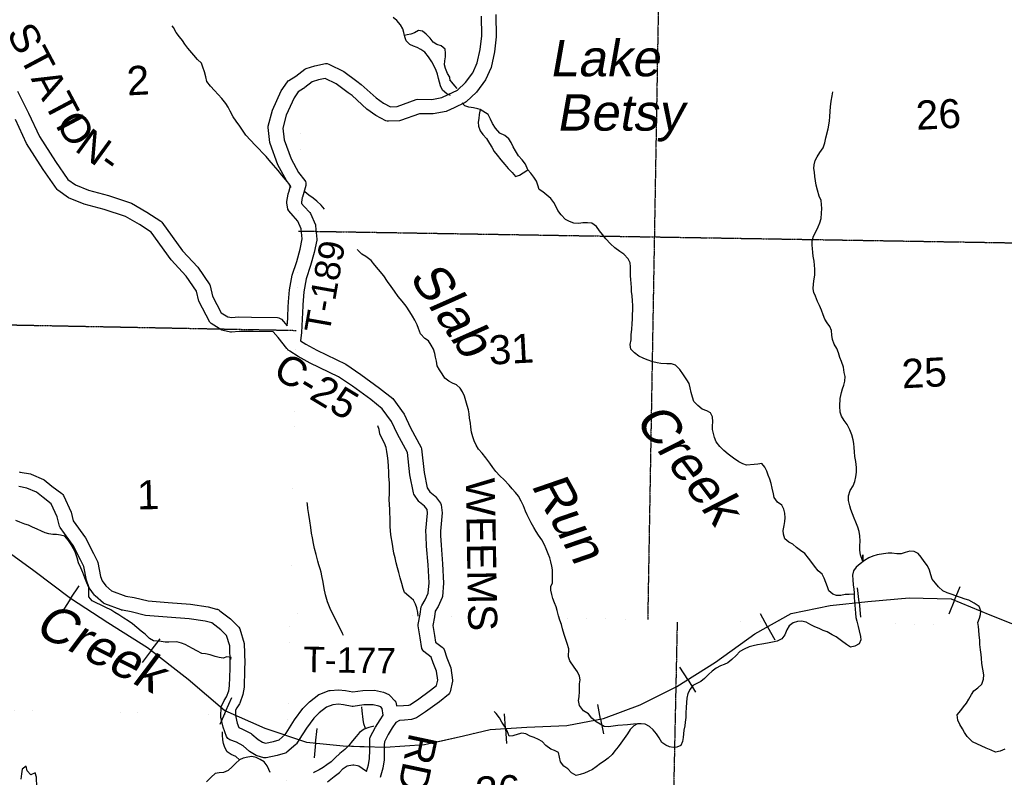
# Model space of a CAD drawing. Header units: feet. Extents: x -155 to 2562643, y -56 to 364810.
# Tile 31 of 121: x 2482112 to 2495666, y 230391 to 240818. Entities that reach past the tile are written whole.
import ezdxf
from ezdxf.enums import TextEntityAlignment as Align

# ---------------------------------------------------------------- set-up
doc = ezdxf.new("R2010")
doc.units = ezdxf.units.FT
doc.header["$MEASUREMENT"] = 0
for name, pattern in [('HIDDEN', [0.375, 0.25, -0.125]), ('HIDDEN2', [0.1875, 0.125, -0.0625]), ('water', [0])]:
    doc.linetypes.add(name, pattern=pattern)
for name, color, linetype in [('COUNTY-RD', 7, 'Continuous'), ('CR-TEXT', 7, 'Continuous'), ('RAILROAD', 6, 'Continuous'), ('SECTION', 8, 'HIDDEN2'), ('SECTION-TEXT', 8, 'Continuous'), ('TOWNSHIP', 9, 'HIDDEN'), ('TR-TEXT', 6, 'Continuous'), ('TWP-RD', 6, 'Continuous'), ('WATER-TEXT', 1, 'Continuous'), ('WATERWAY', 14, 'water')]:
    doc.layers.add(name, color=color, linetype=linetype)
doc.styles.add('ARIAL', font='arial.ttf')

msp = doc.modelspace()

# ---------------------------------------------------------------- linework, layer by layer
at = {"layer": 'COUNTY-RD'}
for points in [[(2482081.87, 239833.85), (2482232.67, 239532.99), (2482382.64, 239210.02), (2482602.75, 238865.99), (2482775.83, 238619.11), (2482881.14, 238543.8), (2483060.81, 238470.65), (2483331.88, 238397.99), (2483648.98, 238291.37), (2483863.17, 238169.5), (2484054.85, 238046.5), (2484068.54, 238033.53), (2484352.43, 237639.29), (2484562.31, 237414.42), (2484727.04, 237170.68), (2484734.47, 237153.46), (2484766.16, 237012.1), (2484885.3, 236786.07), (2484977.35, 236729.58), (2485030.23, 236718.71), (2485124.19, 236727.13), (2485300.82, 236725.22), (2485300.83, 236725.22), (2485659.56, 236721.35), (2485680.34, 236716.64), (2485699.64, 236707.67), (2485716.64, 236694.82), (2485794.83, 236604.09)], [(2487622.57, 232309.71), (2487598.21, 232476.97), (2487598.45, 232492.94), (2487623.45, 232635.14), (2487639.98, 232736.73), (2487646.75, 232754.98), (2487695.48, 232834.58), (2487733.16, 232923.42), (2487747.61, 233067.41), (2487733.98, 233316.47), (2487713.94, 233572.43), (2487706.91, 233710.23), (2487703.08, 233785.28), (2487726.86, 234025.62), (2487719.54, 234075.08), (2487685.63, 234122.17), (2487616.84, 234176.05), (2487606.1, 234187.61), (2487539.47, 234286.89), (2487531.81, 234305.52), (2487483.76, 234556.18), (2487449.47, 234861.58), (2487310.94, 235111.59), (2487231.8, 235287.73), (2487103.86, 235464.11), (2486946.27, 235589.04), (2486691.42, 235773.21), (2486500.68, 235904.12), (2486109.28, 236091.91), (2485947.18, 236182.17), (2485829.55, 236258.01), (2485827.76, 236258.66), (2485826.86, 236259.29), (2485825.85, 236259.68), (2485817.56, 236265.74), (2485809, 236271.26), (2485807.74, 236272.65), (2485806.18, 236273.74), (2485805.47, 236274.58), (2485804.61, 236275.21), (2485798.24, 236283.13), (2485791.32, 236290.76), (2485790.45, 236292.45), (2485789.23, 236293.9), (2485788.76, 236294.91), (2485668.47, 236444.35), (2485601.58, 236521.96), (2485325.02, 236524.95), (2485324.99, 236524.94), (2485132.04, 236527.03), (2485026.14, 236517.55), (2485011.54, 236518.37), (2484911.36, 236538.96), (2484895.15, 236545.37), (2484745.84, 236636.99), (2484727.43, 236656.65), (2484576.82, 236942.39), (2484545.5, 237082.12), (2484405.39, 237289.43), (2484197.55, 237512.11), (2483922.88, 237893.55), (2483759.63, 237998.3), (2483566.89, 238107.97), (2483274.06, 238206.43), (2482996.96, 238280.71), (2482783.93, 238367.44), (2482638.69, 238471.3), (2482626.75, 238483.36), (2482436.56, 238754.64), (2482206.92, 239113.57), (2482052.53, 239446.05)], [(2485979.07, 236399.57), (2486050.13, 236353.76), (2486201.26, 236269.61), (2486601.12, 236077.76), (2486806.6, 235936.73), (2487067.02, 235748.54), (2487249.63, 235603.78), (2487405.79, 235388.48), (2487489.94, 235201.19), (2487638.88, 234932.4), (2487644.89, 234913.57), (2487681.64, 234586.21), (2487722.5, 234373.07), (2487758.91, 234318.82), (2487825.7, 234266.5), (2487835.5, 234256.3), (2487903.06, 234162.48), (2487912.07, 234140.27), (2487928.32, 234030.48), (2487903.58, 233780.5), (2487905.31, 233746.73), (2487905.86, 233735.9), (2487906.65, 233720.43), (2487913.54, 233585.34), (2487933.56, 233329.74), (2487948.15, 233062.86), (2487929.9, 232880.86), (2487926.16, 232866.24), (2487873.8, 232742.81), (2487832.67, 232675.62), (2487820.65, 232601.76), (2487799.59, 232481.99), (2487819.95, 232342.18), (2487836.62, 232251.34), (2487929.5, 232182.48), (2487942.78, 232167.81), (2487952.93, 232150.81), (2487993.24, 232037.25), (2488044.83, 231898.97), (2488068.2, 231729.97), (2488067.62, 231712.79), (2488037.46, 231567.97), (2488027.61, 231546.88), (2488013.19, 231528.63), (2487889.24, 231430.29), (2487699.96, 231293.57), (2487574.37, 231211.21), (2487520.64, 231189.41), (2487505.56, 231185.87), (2487407.02, 231178.35), (2487340.89, 231174.79), (2487291.4, 231145.14), (2487238.93, 231072.94), (2487184, 230981.46), (2487131.9, 230880.41), (2487130.72, 230836.64), (2487131.04, 230763.01), (2487128.75, 230632.43), (2487109.81, 230516.3), (2487072.36, 230390.59)], [(2487300.23, 231372.89), (2487394.04, 231377.95), (2487467.08, 231383.52), (2487481.06, 231389.19), (2487586.51, 231458.34), (2487768.47, 231589.77), (2487851.41, 231655.58), (2487866.54, 231728.21), (2487849.73, 231849.73), (2487805.3, 231968.84), (2487777.96, 232045.86), (2487675.72, 232121.66), (2487659.83, 232141.21), (2487649.29, 232164.08), (2487622.57, 232309.71)], [(2486347.28, 230330.02), (2486442.5, 230401.64), (2486514.75, 230458.22), (2486555.79, 230504.05), (2486565.98, 230512.75), (2486619.97, 230547.59), (2486640.52, 230555.21), (2486696.69, 230562.93), (2486711.87, 230562.71), (2486760.03, 230554.62), (2486779.9, 230546.7), (2486874.14, 230483.28), (2486887.68, 230471.15), (2486914.47, 230561.12), (2486929.03, 230650.37), (2486931.04, 230764.33), (2486930.7, 230838.9), (2486932.9, 230919.91), (2486938.51, 230941.74), (2487009.2, 231078.86), (2487071.98, 231183.41), (2487117.4, 231245.92)]]:
    msp.add_lwpolyline(points, dxfattribs=at)
at = {"layer": 'RAILROAD'}
for p, q in [((2482817.36, 232855.15), (2482928.33, 233025.01)), ((2494980.17, 232827.61), (2495057.31, 233015.27)), ((2493666.77, 232799.29), (2493644.89, 233001.01)), ((2482817.36, 232855.15), (2482705.25, 232683.52)), ((2493666.77, 232799.29), (2493688.87, 232595.49)), ((2494980.17, 232827.61), (2494902.23, 232638)), ((2492408.02, 232462.51), (2492308.95, 232639.57)), ((2492408.02, 232462.51), (2492508.12, 232283.61)), ((2483923.01, 232134.56), (2484047.55, 232294.74)), ((2483923.01, 232134.56), (2483797.19, 231972.72)), ((2491307.47, 231735.99), (2491200.39, 231908.33)), ((2491307.47, 231735.99), (2491415.66, 231561.87)), ((2484948.1, 231304.32), (2485029.79, 231490.05)), ((2490109.45, 231192.87), (2490071.37, 231392.17)), ((2484948.1, 231304.32), (2484865.57, 231116.66)), ((2488798.99, 231061.2), (2488786.19, 231263.69)), ((2490109.45, 231192.87), (2490147.93, 230991.52)), ((2486185.81, 230861.62), (2486204.96, 231063.62)), ((2488798.99, 231061.2), (2488811.92, 230856.6)), ((2486185.81, 230861.62), (2486166.47, 230657.54))]:
    msp.add_line(p, q, dxfattribs=at)
for points in [[(2471723.07, 238011.83), (2471726.13, 238010.67), (2472227.3, 237728.24), (2472784.38, 237383.71), (2473293.55, 237063.21), (2473796.72, 236760.75), (2474327.84, 236584.48), (2474835, 236376.16), (2475378.11, 236177.85), (2477075.31, 235530.86), (2480206.15, 234367.06), (2480751.25, 234146.73), (2481266.4, 233920.38), (2481777.56, 233619.92), (2482304.69, 233237.33), (2482811.86, 232858.74), (2483327.01, 232522.23), (2483870.11, 232175.69), (2484429.19, 231741.03), (2484934.36, 231310.36), (2485485.45, 231067.99), (2486058.5, 230873.69), (2486565.67, 230825.62), (2486907.97, 230812.55)], [(2481777.56, 233619.92), (2482304.69, 233237.33), (2482811.86, 232858.74), (2483327.01, 232522.23), (2483870.11, 232175.69), (2484429.19, 231741.03), (2484934.36, 231310.36), (2485485.45, 231067.99), (2486058.5, 230873.69), (2486565.67, 230825.62), (2487142.72, 230803.58), (2487684.09, 230843.64), (2488220.2, 230962.07), (2488220.2, 230962.07), (2488587.83, 231047.85), (2489094.93, 231079.9), (2489643.96, 231103.93), (2490147.07, 231200.06), (2490654.17, 231386.32), (2491157.28, 231642.67), (2491692.34, 231975.13), (2492231.38, 232363.67), (2492732.5, 232644.06), (2493269.55, 232756.21), (2493786.63, 232812.29), (2494355.62, 232860.36), (2494934.6, 232846.34), (2495465.66, 232628.04), (2496044.64, 232399.72)], [(2487875.87, 230886.01), (2488220.2, 230962.07), (2488587.83, 231047.85), (2489094.93, 231079.9), (2489643.96, 231103.93), (2490147.07, 231200.06), (2490654.17, 231386.32), (2491157.28, 231642.67), (2491692.34, 231975.13), (2492231.38, 232363.67), (2492732.5, 232644.06), (2493269.55, 232756.21), (2493786.63, 232812.29), (2494355.62, 232860.36), (2494934.6, 232846.34), (2495465.66, 232628.04), (2496044.64, 232399.72)]]:
    msp.add_lwpolyline(points, dxfattribs=at)
at = {"layer": 'RAILROAD', "const_width": 0.08}
for points in [[(2488220.2, 230962.07), (2487684.09, 230843.64), (2487142.72, 230803.58), (2486565.67, 230825.62), (2486058.5, 230873.69), (2485485.45, 231067.99), (2484934.36, 231310.36), (2484429.19, 231741.03), (2483870.11, 232175.69), (2483327.01, 232522.23), (2482811.86, 232858.74), (2482304.69, 233237.33), (2481777.56, 233619.92)], [(2496044.64, 232399.72), (2495465.66, 232628.04), (2494934.6, 232846.34), (2494355.62, 232860.36), (2493786.63, 232812.29), (2493269.55, 232756.21), (2492732.5, 232644.06), (2492231.38, 232363.67), (2491692.34, 231975.13), (2491157.28, 231642.67), (2490654.17, 231386.32), (2490147.07, 231200.06), (2489643.96, 231103.93), (2489094.93, 231079.9), (2488587.83, 231047.85), (2488190.66, 230971.75)]]:
    msp.add_lwpolyline(points, dxfattribs=at)
at = {"layer": 'SECTION'}
for points in [[(2491316.51, 264837.59), (2490757.02, 232562.19)], [(2485948.38, 237909.44), (2527310.67, 237229.17)], [(2453179.88, 237173.37), (2485918.78, 236542.14)], [(2491162.92, 232527.47), (2490933.77, 221724.84)]]:
    msp.add_lwpolyline(points, dxfattribs=at)
at = {"layer": 'TOWNSHIP', "const_width": 0.03, "flags": 128}
for points in [[(2484585.23, 184226.4), (2485001.36, 199164.46), (2485001.36, 199164.46), (2485331.98, 211141.68), (2485331.98, 211141.68), (2485503.76, 217364.95), (2485804.01, 231239.25), (2485834.49, 232647.22), (2486520.23, 264334.44), (2486529.41, 264928.12), (2487020.65, 296696.11), (2487020.65, 296696.11), (2486855.47, 317827), (2486855.47, 317827), (2486833, 323212.62), (2486833, 323212.62), (2486767.71, 338856.55)], [(2485834.49, 232647.22), (2517424.08, 232101.54), (2517424.08, 232101.54), (2525271.35, 231965.99)], [(2452998.29, 231860.32), (2485804.01, 231239.25)]]:
    msp.add_lwpolyline(points, dxfattribs=at)
at = {"layer": 'TWP-RD'}
for points in [[(2488668.3, 240891.64), (2488671.78, 240583.22), (2488646.76, 240374.77), (2488599.91, 240159.93), (2488522.41, 239988.72), (2488401.73, 239820.68), (2488256.66, 239686.01), (2488243.62, 239677.25), (2488093.25, 239607.41), (2487993.41, 239559.72), (2487981.09, 239555.69), (2487803.53, 239522.16), (2487613.94, 239522.77), (2487355.5, 239429.54), (2487340.77, 239426.61), (2487188.69, 239419.53), (2487171.04, 239421.86), (2487154.09, 239427.26), (2487015.52, 239500.42), (2486892.2, 239587.77), (2486686.45, 239773.37), (2486634.33, 239812.3), (2486467.24, 239933.4), (2486317.86, 240009.11), (2486225.04, 239990.55), (2486138.36, 239964.55), (2486036.78, 239883.92), (2486032.23, 239879.63), (2486028.58, 239877.41), (2486024.65, 239874.29)], [(2486036.51, 240139.06), (2486053.38, 240147.87), (2486176.61, 240184.83), (2486323.53, 240214.2), (2486345.83, 240213.64), (2486367.45, 240208.19), (2486571.78, 240104.64), (2486752.85, 239973.4), (2486813.55, 239928.07), (2487017.42, 239744.17), (2487120.46, 239671.18), (2487215.5, 239621), (2487308.89, 239625.34), (2487570.92, 239719.87), (2487588.18, 239722.86), (2487785.13, 239722.22), (2487924.81, 239748.6), (2488008.03, 239788.35), (2488137.93, 239848.68), (2488250.97, 239953.62), (2488348.39, 240089.27), (2488409.01, 240223.18), (2488449.32, 240408.07), (2488471.64, 240594.05), (2488468.56, 240866.75)], [(2485794.83, 236604.09), (2485794.83, 236604.09), (2485802.17, 236707.76), (2485809.13, 236890.7), (2485810.53, 236907.63), (2485810.52, 236907.67), (2485812.28, 236928.85), (2485812.69, 236933.88), (2485812.7, 236933.91), (2485826.32, 237098.23), (2485863.11, 237302.61), (2485925.45, 237492.55), (2485972.81, 237659.71), (2486000.56, 237800.49), (2485988.43, 237938.17), (2485941.18, 238047.32), (2485878.26, 238116.77), (2485816.15, 238188.53), (2485804.78, 238211.62), (2485787.18, 238297.67), (2485787.06, 238317.27), (2485806.33, 238417.96), (2485807.9, 238423.34), (2485807.92, 238423.6), (2485810.82, 238433.34), (2485814.46, 238445.81), (2485814.6, 238446.04), (2485840.49, 238533.01), (2485783.41, 238607.13), (2485664.78, 238820.89), (2485557.46, 239114.52), (2485554.71, 239126.24), (2485531.84, 239333.37), (2485533.26, 239351.98), (2485592.29, 239571.96), (2485712.81, 239839.58), (2485797.8, 239964.16), (2485807.39, 239974.65), (2485818.37, 239983.68), (2485913.98, 240041.8), (2486036.51, 240139.06)], [(2486024.65, 239874.29), (2486018.99, 239871.58), (2485946.82, 239827.71), (2485887.95, 239741.41), (2485781.27, 239504.54), (2485733.72, 239327.34), (2485751.52, 239166.17), (2485847.25, 238904.26), (2485951.01, 238717.29), (2486035.94, 238606.99), (2486044.48, 238590.06), (2486049.68, 238571.83), (2486051.37, 238552.94), (2486049.47, 238534.06), (2486002.75, 238377.12), (2486000.97, 238371.02), (2485989.06, 238308.75), (2485992.91, 238289.91), (2486028, 238249.37), (2486106, 238163.27), (2486114.89, 238149.47), (2486181.59, 237995.42), (2486185.54, 237979.84), (2486201.66, 237796.82), (2486200.9, 237782.7), (2486167.45, 237613.03), (2486116.75, 237434.08), (2486057.48, 237253.48), (2486024.84, 237072.19), (2486010.08, 236894), (2486008.81, 236878.66), (2486001.91, 236696.9), (2485988.81, 236512.03), (2485979.07, 236399.57)], [(2482105.28, 234593.14), (2482116.66, 234592.41), (2482260.1, 234566.6), (2482271.01, 234563.32), (2482439.27, 234491.03), (2482450.67, 234484.22), (2482556.24, 234400.36), (2482693.4, 234296.16), (2482704.68, 234284.23), (2482713.86, 234270.62), (2482818.61, 234042.04), (2482848.31, 233922.23), (2483019.33, 233686.37), (2483128.88, 233471.59), (2483181.78, 233359.5), (2483185.56, 233348.13), (2483224.63, 233157), (2483245.06, 233097.41), (2483295.47, 233027.3), (2483376.03, 232955.34), (2483570.8, 232886.3), (2483688.3, 232865.19), (2483878.11, 232817.62), (2484155.54, 232795.15), (2484464.72, 232772.08), (2484705.79, 232736.68), (2484821.4, 232706.81), (2484828.35, 232705.9), (2484834.06, 232703.54), (2484840.06, 232701.99), (2484846.18, 232698.53), (2484852.7, 232695.83), (2484857.63, 232692.05), (2484862.99, 232689.02), (2484867.99, 232684.11), (2485014.19, 232572.03), (2485129.22, 232456.06), (2485141.83, 232434.81), (2485202.07, 232232.87), (2485208.75, 231960.87), (2485207.16, 231895.25), (2485207.2, 231895.03), (2485206.86, 231882.99), (2485206.59, 231871.74), (2485206.54, 231871.57), (2485199.88, 231633.7), (2485184.97, 231531.09), (2485140.96, 231412.74), (2485135.48, 231402.1), (2485099.29, 231348.65), (2485082.86, 231314.26), (2485081.32, 231242.96), (2485103.52, 231135.93), (2485126.51, 231074.65), (2485178.15, 231055.65), (2485296.06, 230993.53), (2485305.84, 230986.79), (2485392.74, 230910.23), (2485454.52, 230872.95), (2485496.4, 230860.81), (2485605.44, 230883.33), (2485681.86, 230905.77), (2485764.79, 230978), (2485777.76, 230998.24), (2485894.86, 231180.95), (2486009.11, 231338.46), (2486101.73, 231427.67), (2486231.99, 231529.67), (2486245.25, 231537.13), (2486370.16, 231584.27), (2486384.09, 231587.36), (2486501.95, 231596.33), (2486596.44, 231586.41), (2486698.53, 231568.45), (2486837.08, 231587.75), (2486995.63, 231588.21), (2487119.28, 231563.66), (2487193.29, 231529.46), (2487209.1, 231517.99), (2487277.46, 231444.38), (2487287.87, 231427.39), (2487294.72, 231408.69), (2487300.23, 231372.89)], [(2485006.36, 230905.75), (2484991.45, 230914.37), (2484978.24, 230925.42), (2484967.1, 230938.57), (2484958.38, 230953.42), (2484910.83, 231080.16), (2484882.03, 231219.01), (2484881, 231230.28), (2484883.6, 231350.74), (2484888.53, 231371.44), (2484925.29, 231448.38), (2484959.78, 231499.32), (2484990.11, 231580.88), (2485000.28, 231650.93), (2485006.99, 231890.61), (2485008.69, 231960.84), (2485002.79, 232201.27), (2484960.87, 232341.78), (2484881.74, 232421.56), (2484757.59, 232516.73), (2484666.13, 232540.36), (2484442.73, 232573.16), (2484140.03, 232595.75), (2483845.51, 232619.6), (2483646.25, 232669.55), (2483528.98, 232690.61), (2483520.95, 232691.78), (2483519.4, 232692.33), (2483514.45, 232693.22), (2483506.99, 232696.73), (2483281.49, 232776.66), (2483264.73, 232786.59), (2483149.99, 232889.08), (2483142.68, 232897.2), (2483069.77, 232998.61), (2483063.04, 233011.64), (2483031.27, 233104.32), (2482993.22, 233290.42), (2482949.32, 233383.45), (2482848.25, 233581.6), (2482669.31, 233828.39), (2482661.19, 233845.86), (2482628.99, 233975.74), (2482545.91, 234157.04), (2482433.53, 234242.42), (2482341.94, 234315.17), (2482207.81, 234372.8), (2482098.13, 234392.53)], [(2487117.4, 231245.92), (2487117.4, 231245.92), (2487103.23, 231338.09), (2487082.63, 231360.28), (2487056.99, 231372.12), (2486976.26, 231388.15), (2486851.24, 231387.79), (2486702.77, 231367.11), (2486687.1, 231367.39), (2486568.64, 231388.23), (2486499.08, 231395.53), (2486420.68, 231389.57), (2486337.27, 231358.09), (2486233.09, 231276.51), (2486160.61, 231206.7), (2486060.14, 231068.19), (2485958.93, 230910.27), (2485921.61, 230852.04), (2485912.3, 230841.25), (2485791.29, 230735.86), (2485779.18, 230728.05), (2485766.11, 230722.07), (2485653.93, 230689.13), (2485504.64, 230658.29), (2485488.41, 230657.61), (2485472.29, 230659.56), (2485379.95, 230686.34), (2485368, 230691.57), (2485274.02, 230748.27), (2485187.03, 230824.91), (2485096.65, 230872.53), (2485006.36, 230905.75)]]:
    msp.add_lwpolyline(points, dxfattribs=at)
at = {"layer": 'WATERWAY'}
for points in [[(2485850.59, 238511.06), (2485814.66, 238561.69), (2485770.03, 238617.51), (2485719.35, 238677.29), (2485668.61, 238743.09), (2485607.79, 238814.83), (2485546.99, 238884.56), (2485502.4, 238936.36), (2485453.8, 238988.13), (2485403.19, 239039.89), (2485354.57, 239093.66), (2485287.77, 239161.33), (2485227, 239227.05), (2485178.24, 239296.88), (2485141.61, 239354.78), (2485092.88, 239420.6), (2485050.2, 239482.45), (2485009.41, 239558.38), (2484982.85, 239612.34), (2484950.27, 239666.26), (2484895.5, 239734.03), (2484842.85, 239789.78), (2484794.23, 239843.56), (2484737.55, 239901.27), (2484688.82, 239967.09), (2484676.21, 240031.21), (2484657.53, 240101.31), (2484634.89, 240165.34), (2484614.34, 240219.36), (2484557.74, 240269.05), (2484509.04, 240330.86), (2484425.96, 240424.48), (2484385.34, 240480.33), (2484350.78, 240532.23), (2484310.2, 240584.06), (2484265.55, 240641.89), (2484228.84, 240709.82), (2484208.56, 240733.73)], [(2488043.28, 239775.22), (2487989.87, 239796.72), (2487931.25, 239846.4), (2487902.62, 239908.37), (2487890.11, 239960.45), (2487877.63, 240010.52), (2487865.09, 240066.61), (2487846.57, 240118.64), (2487817.97, 240176.6), (2487787.31, 240240.57), (2487740.58, 240306.41), (2487687.86, 240370.18), (2487633.35, 240409.86), (2487582.97, 240435.52), (2487532.65, 240455.16), (2487482.29, 240478.82), (2487431.7, 240528.56), (2487413.18, 240580.59), (2487400.61, 240640.7), (2487384.11, 240690.73), (2487353.5, 240748.68), (2487302.82, 240808.46), (2487252.32, 240848.17)], [(2488039.22, 239977.47), (2488031.92, 240027.9), (2488001.36, 240079.83), (2487972.67, 240147.82), (2487958.18, 240197.88), (2487963.69, 240254.13), (2487975.24, 240308.42), (2487974.79, 240358.6), (2487968.3, 240410.73), (2487911.73, 240456.41), (2487855.38, 240478), (2487804.95, 240509.69), (2487760.34, 240563.5), (2487707.68, 240619.25), (2487657.18, 240658.96), (2487602.94, 240668.53), (2487547.05, 240637.94), (2487495.05, 240621.44), (2487445, 240610.97), (2487408.91, 240601.03)], [(2488131.99, 239872.11), (2488104.05, 239908.28), (2488062.85, 239959.65), (2488038.14, 239984.92)], [(2493722.57, 233359.91), (2493719.07, 233454.23), (2493720.99, 233361.9), (2493685.02, 233451.53), (2493679.63, 233517.69), (2493678.37, 233577.91), (2493681.08, 233640.22), (2493679.53, 233714.49), (2493670.3, 233772.53), (2493648.95, 233834.35), (2493621.41, 233904.07), (2493600.27, 233955.85), (2493574.87, 234019.6), (2493555.65, 234075.43), (2493538.52, 234127.29), (2493522.98, 234199.27), (2493521.59, 234265.51), (2493546.19, 234336.3), (2493586.96, 234401.39), (2493607.8, 234460.05), (2493622.5, 234524.61), (2493631.18, 234589.05), (2493629.76, 234657.3), (2493620.1, 234735.42), (2493610.58, 234807.52), (2493603.22, 234871.63), (2493600, 234929.8), (2493592.85, 234983.87), (2493585.75, 235035.94), (2493566.23, 235105.83), (2493538.7, 235175.55), (2493501.1, 235247.08), (2493463.84, 235302.54), (2493426.49, 235362.03), (2493407.27, 235417.86), (2493401.58, 235498.07), (2493407.42, 235602.62), (2493423.71, 235687.29), (2493440.66, 235739.85), (2493455.66, 235790.36), (2493470.57, 235844.88), (2493477.29, 235907.27), (2493460.07, 235963.15), (2493450.54, 236035.25), (2493422.8, 236115.01), (2493401.66, 236166.79), (2493384.2, 236234.71), (2493360.92, 236292.47), (2493325.58, 236351.99), (2493300.14, 236417.74), (2493292.86, 236477.84), (2493285.51, 236541.95), (2493266.37, 236593.77), (2493229.19, 236645.22), (2493195.98, 236698.77), (2493174.75, 236754.56), (2493151.31, 236820.35), (2493123.91, 236884.05), (2493094.7, 236937.68), (2493065.08, 237011.37), (2493045.95, 237063.19), (2493036.88, 237113.21), (2493041.43, 237183.59), (2493048.06, 237249.99), (2493056.96, 237304.4), (2493059.25, 237386.78), (2493054.15, 237438.89), (2493047, 237492.96), (2493035.51, 237563.01), (2493030.45, 237613.11), (2493025.31, 237667.23), (2493020.25, 237717.33), (2493023.09, 237773.61), (2493039.75, 237840.22), (2493074.42, 237909.21), (2493103.28, 237968.03), (2493128.22, 238022.76), (2493147.01, 238083.39), (2493151.56, 238153.77), (2493152.22, 238218.04), (2493149, 238276.21), (2493143.86, 238330.33), (2493118.54, 238390.05), (2493092.8, 238469.85), (2493077.3, 238539.82), (2493065.98, 238601.84), (2493056.7, 238661.9), (2493051.47, 238720.03), (2493046.42, 238770.13), (2493047.33, 238822.36), (2493064.2, 238878.93), (2493091.19, 238931.7), (2493126.06, 238990.64), (2493170.84, 239055.82), (2493193.48, 239124.56), (2493208.13, 239191.13), (2493241.63, 239316.31), (2493252.61, 239366.74), (2493261.38, 239427.17), (2493266.22, 239483.49), (2493270.69, 239557.89), (2493270.69, 239557.89), (2493273.44, 239618.19), (2493281.83, 239696.67), (2493294.31, 239771.23), (2493305.26, 239823.67)], [(2488449.68, 239580.67), (2488419.58, 239591.4), (2488359.13, 239604.23), (2488296.72, 239615), (2488240.2, 239631.92), (2488204.32, 239671.88)], [(2488449.68, 239580.67), (2488439.22, 239515.5), (2488430.37, 239459.09), (2488423.39, 239408.74), (2488428.58, 239352.62), (2488451.97, 239288.83), (2488489.16, 239237.38), (2488536.45, 239182.12), (2488577.97, 239114.69), (2488609.14, 239063.11), (2488644.48, 239003.59), (2488683.67, 238952.18), (2488735.14, 238888.97), (2488790.66, 238823.83), (2488837.91, 238770.58), (2488891.21, 238715.44), (2488938.46, 238662.18), (2488990.3, 238677.3), (2489041.76, 238710.48), (2489095.23, 238743.7), (2489108.64, 238751.74)], [(2489108.64, 238751.74), (2489073.38, 238829.6), (2489029.97, 238890.97), (2488976.67, 238946.11), (2488935.18, 239011.53), (2488905.94, 239067.16), (2488878.61, 239126.85), (2488845.44, 239178.39), (2488790.34, 239223.45), (2488723.46, 239256.22), (2488663.89, 239323.28), (2488620.4, 239388.66), (2488591.03, 239450.32), (2488559.65, 239511.93), (2488449.68, 239580.67)], [(2493598.63, 232910.03), (2493529.87, 232908.17), (2493477.78, 232905.1), (2493417.84, 232893.84), (2493355.64, 232894.57), (2493305.17, 232909.61), (2493250.03, 232956.68), (2493230.81, 233012.52), (2493207.46, 233074.29), (2493186.19, 233132.09), (2493156.99, 233185.72), (2493101.8, 233234.79), (2493052.38, 233296.04), (2493015.2, 233347.49), (2492969.79, 233408.82), (2492918.32, 233472.03), (2492861.3, 233513.03), (2492806.32, 233552.08), (2492755.19, 233599.23), (2492700.42, 233628.23), (2492645.32, 233673.29), (2492627.94, 233737.2), (2492622.88, 233787.3), (2492633.48, 233855.79), (2492644.34, 233912.24), (2492651.31, 233962.59), (2492643.92, 234028.71), (2492630.8, 234080.65), (2492605.56, 234136.37), (2492544.49, 234179.3), (2492497.07, 234240.58), (2492487.92, 234294.62), (2492472.25, 234372.61), (2492454.87, 234436.52), (2492437.61, 234494.4), (2492416.43, 234548.19), (2492397.21, 234604.03), (2492367.96, 234659.66), (2492326.77, 234711.03), (2492272.84, 234699.89), (2492222.8, 234694.85), (2492118.66, 234686.7), (2492066.11, 234705.71), (2492011.38, 234732.71), (2491936.1, 234783.38), (2491866.76, 234838.19), (2491805.56, 234887.15), (2491748.16, 234946.22), (2491700.74, 235007.51), (2491675.42, 235067.23), (2491664.26, 235121.23), (2491649.06, 235177.14), (2491647.97, 235229.33), (2491652.81, 235285.66), (2491647.37, 235353.83), (2491622.18, 235407.53), (2491569.42, 235436.58), (2491504.79, 235457.35), (2491445.6, 235506.34), (2491394.3, 235561.52), (2491372.91, 235625.35), (2491357.61, 235685.28), (2491342.19, 235751.24), (2491326.94, 235809.16), (2491293.73, 235862.7), (2491248.15, 235932.06), (2491200.53, 236003.38), (2491141.12, 236062.41), (2491084.56, 236081.34), (2491020.35, 236082.03), (2490939.98, 236088.43), (2490889.69, 236095.43), (2490827.23, 236108.22), (2490750.41, 236136.77), (2490695.73, 236161.76), (2490634.99, 236188.63), (2490573.87, 236233.57), (2490522.7, 236282.73), (2490517.35, 236346.88), (2490528.04, 236411.36), (2490530.5, 236485.71), (2490537.09, 236554.13), (2490543.39, 236636.59), (2490548.15, 236696.93), (2490548.73, 236765.22), (2490553.66, 236817.53), (2490554.24, 236885.82), (2490548.89, 236949.97), (2490541.49, 237016.09), (2490534.17, 237078.19), (2490533, 237134.4), (2490526.73, 237242.71), (2490521.63, 237294.82), (2490518.24, 237361.02), (2490519.07, 237417.26), (2490513.89, 237473.38), (2490488.65, 237529.1), (2490427.16, 237592.1), (2490372.27, 237627.13), (2490302.96, 237679.93), (2490245.69, 237732.99), (2490245.69, 237732.99), (2490182.06, 237801.97), (2490132.64, 237863.22), (2490093.45, 237914.63), (2490052.18, 237970.01), (2489986.97, 238018.89), (2489926.69, 238023.68), (2489862.57, 238020.36), (2489810.52, 238015.28), (2489742.26, 238017.91), (2489679.56, 238042.73), (2489624.88, 238067.72), (2489567.31, 238134.83), (2489521.94, 238194.14), (2489492.65, 238251.78), (2489465.5, 238303.44), (2489422.21, 238358.78), (2489367.16, 238401.84), (2489314.02, 238448.95), (2489261.17, 238482.01), (2489243.92, 238539.9), (2489224.65, 238597.74), (2489191.4, 238653.29), (2489148.16, 238706.63), (2489108.64, 238751.74)], [(2486308.91, 238211.48), (2486260.61, 238264.44), (2486199.94, 238320.12), (2486149.43, 238359.83), (2486092.86, 238405.51), (2486036.33, 238447.18), (2486030.69, 238448.68)], [(2488123.21, 235793.44), (2488067.75, 235817.13), (2488017.36, 235844.8), (2487964.83, 235886.5), (2487926.2, 235944.38), (2487891.62, 235998.28), (2487861.03, 236054.22), (2487848.44, 236116.33), (2487837.9, 236172.44), (2487827.43, 236222.53), (2487806.81, 236284.58), (2487776.22, 236340.52), (2487739.6, 236398.41), (2487689.17, 236430.09), (2487630.41, 236495.82), (2487599.67, 236567.82), (2487581.15, 236619.85), (2487550.51, 236681.81), (2487517.92, 236737.73), (2487483.28, 236797.65), (2487430.43, 236875.47), (2487375.65, 236945.25), (2487322.92, 237009.03), (2487272.13, 237080.86), (2487225.41, 237146.69), (2487176.64, 237216.52), (2487123.81, 237292.34), (2487050.8, 237382.04), (2487002.16, 237437.82), (2486949.41, 237503.61), (2486878.69, 237561.21), (2486822.25, 237592.84), (2486767.59, 237648.57), (2486761.55, 237655.25)], [(2490624.75, 231127.37), (2490562.22, 231122.6), (2490480.14, 231114.9), (2490347.97, 231104.17), (2490279.92, 231096.75), (2490217.98, 231085.45), (2490159.66, 231092.29), (2490104.85, 231123.3), (2490048, 231156.28), (2489988.84, 231203.27), (2489941.38, 231266.56), (2489872.37, 231305.32), (2489818.65, 231380.53), (2489805.23, 231446.52), (2489814.21, 231496.91), (2489818.68, 231571.3), (2489817.5, 231627.51), (2489818.42, 231679.74), (2489825.35, 231732.09), (2489816.24, 231784.12), (2489792.93, 231843.89), (2489745.47, 231907.18), (2489683.51, 231992.26), (2489668.3, 232048.18), (2489669.97, 232160.67), (2489650.45, 232230.56), (2489631.23, 232286.39), (2489607.67, 232358.21), (2489586.03, 232434.07), (2489570.78, 232492), (2489547.42, 232553.78), (2489528.12, 232613.63), (2489512.57, 232685.6), (2489497.45, 232737.5), (2489476.22, 232793.3), (2489450.9, 232853.03), (2489435.7, 232908.95), (2489424.45, 232966.95), (2489423.41, 233017.13), (2489444.42, 233067.77), (2489447.13, 233130.07), (2489444.7, 233246.5), (2489435.63, 233296.52), (2489422.34, 233356.49), (2489409.18, 233410.44), (2489385.91, 233468.2), (2489360.46, 233533.95), (2489335.19, 233591.67), (2489297.67, 233659.18), (2489254.22, 233722.56), (2489221.01, 233776.1), (2489189.84, 233827.68), (2489152.41, 233891.17), (2489097.93, 234002.52), (2489076.79, 234054.3), (2489045.2, 234125.95), (2489013.74, 234191.57), (2488976.23, 234259.08), (2488935.04, 234310.45), (2488889.83, 234361.74), (2488850.65, 234413.16), (2488778.92, 234485.99), (2488719.6, 234541.01), (2488666.16, 234602.17), (2488626.98, 234653.58), (2488583.53, 234716.96), (2488527.84, 234790.12), (2488476.41, 234851.33), (2488429.12, 234906.59), (2488395.87, 234962.14), (2488366.58, 235019.78), (2488351.37, 235075.69), (2488331.94, 235141.57), (2488322.46, 235211.66), (2488317.36, 235263.77), (2488305.86, 235333.82), (2488298.63, 235391.91), (2488289.44, 235447.95), (2488272.14, 235507.84), (2488252.76, 235571.7), (2488233.33, 235637.57), (2488206.04, 235695.25), (2488176.84, 235748.88), (2488123.16, 235793.46)], [(2487595.08, 232609.01), (2487592.67, 232659.77), (2487580.06, 232723.89), (2487561.54, 232775.91), (2487532.98, 232829.86), (2487468.31, 232883.5), (2487409.68, 232935.19), (2487389.13, 232989.2), (2487370.47, 233057.29), (2487349.69, 233137.4), (2487330.99, 233209.5), (2487312.35, 233275.57), (2487295.71, 233341.67), (2487281.03, 233411.79), (2487264.39, 233477.89), (2487253.84, 233536.01), (2487243.24, 233600.14), (2487222.01, 233730.43), (2487217.49, 233786.59), (2487213.03, 233836.73), (2487212, 233951.13), (2487209.24, 234035.41), (2487206.78, 234085.57), (2487202.32, 234135.71), (2487197.53, 234221.98), (2487200.91, 234292.26), (2487204.33, 234358.53), (2487201.55, 234444.81), (2487194.74, 234533.07), (2487192.16, 234597.28), (2487189.52, 234667.51), (2487184.8, 234745.75), (2487176.17, 234813.92), (2487165.6, 234874.04), (2487155.07, 234930.15), (2487134.47, 234990.19), (2487095.73, 235060.11), (2487071.14, 235118.11), (2487058.58, 235176.21), (2487040.08, 235226.23)], [(2486567.42, 232342.71), (2486556.28, 232369.86), (2486519.46, 232449.83), (2486478.66, 232525.76), (2486384.7, 232713.63), (2486349.76, 232807.67), (2486322.84, 232901.77), (2486301.97, 232991.92), (2486287.18, 233076.09), (2486272.36, 233162.27), (2486259.88, 233212.35), (2486247.39, 233262.42), (2486230.88, 233314.46), (2486216.39, 233364.52), (2486191.49, 233456.64), (2486170.69, 233538.75), (2486156.02, 233608.88), (2486141.28, 233687.03), (2486130.66, 233753.18), (2486117.96, 233827.33), (2486105.09, 233919.55), (2486092.25, 234009.77), (2486079.47, 234091.95), (2486072.93, 234150.1), (2486070.73, 234172.16)], [(2485020.13, 232013.16), (2485022.82, 232039.57), (2484964.54, 232051.11), (2484912.56, 232032.6), (2484856.33, 232040.14), (2484804.04, 232055.75), (2484735.65, 232077.25), (2484671.34, 232090.74), (2484621.15, 232096.33), (2484548.6, 232133.85), (2484492.16, 232165.48), (2484441.76, 232193.15), (2484391.41, 232216.8), (2484341.09, 232236.44), (2484274.72, 232255.94), (2484166.45, 232251), (2484116.29, 232252.58), (2484060.08, 232258.12), (2484005.87, 232263.67), (2483953.66, 232271.25), (2483899.21, 232302.9), (2483838.52, 232360.59), (2483786, 232402.29), (2483725.38, 232451.95), (2483662.75, 232501.59), (2483604.21, 232543.24), (2483545.69, 232582.88), (2483477.1, 232626.45), (2483420.63, 232660.09), (2483366.18, 232693.74), (2483299.68, 232727.29), (2483231.18, 232760.83), (2483162.7, 232792.35), (2483110.29, 232822.01), (2483061.68, 232873.78), (2483065.12, 232938.04), (2483062.52, 233004.26), (2483037.87, 233068.27), (2483009.18, 233136.27), (2482980.45, 233208.28), (2482951.78, 233274.28), (2482921.08, 233342.26), (2482904.42, 233410.36), (2482879.71, 233482.4), (2482851.12, 233538.36), (2482820.53, 233594.3), (2482781.9, 233652.18), (2482731.24, 233709.95), (2482672.93, 233725.51), (2482616.72, 233731.05), (2482566.54, 233734.63), (2482512.34, 233740.19), (2482462.05, 233755.81), (2482411.69, 233779.47), (2482353.28, 233807.06), (2482288.84, 233834.61), (2482232.45, 233860.22), (2482182.17, 233875.85), (2482113.74, 233901.35), (2482059.37, 233924.97)], [(2495672.55, 230779.09), (2495610.94, 230751.73), (2495547.03, 230738.37), (2495484.32, 230763.2), (2495417.49, 230793.97), (2495348.64, 230824.69), (2495296.01, 230847.71), (2495227.12, 230880.45), (2495155.39, 230953.28), (2495118.13, 231008.75), (2495090.97, 231060.41), (2495055.63, 231119.93), (2495024.38, 231175.52), (2495018.82, 231249.71), (2495069.73, 231308.99), (2495106.74, 231361.95), (2495143.79, 231412.91), (2495178.75, 231467.85), (2495215.55, 231530.85), (2495246.58, 231581.69), (2495303.89, 231623.02), (2495357.02, 231672.3), (2495379.62, 231743.05), (2495384.46, 231799.37), (2495368.71, 231881.39), (2495357.13, 231955.45), (2495351.57, 232029.64), (2495348.52, 232079.78), (2495337.15, 232143.81), (2495331.55, 232220.01), (2495328.28, 232280.18), (2495320.84, 232348.31), (2495313.45, 232414.43), (2495310.31, 232468.58), (2495303.21, 232520.65), (2495324.05, 232579.31), (2495339.04, 232629.82), (2495342, 232680.08), (2495318.69, 232739.85), (2495251.47, 232788.69), (2495178.41, 232829.36), (2495125.98, 232842.35), (2495063.32, 232865.17), (2495006.8, 232882.09), (2494950.16, 232905.03), (2494881.48, 232927.73), (2494818.69, 232956.57), (2494761.38, 233011.63), (2494720.18, 233063), (2494674.94, 233116.29), (2494653.59, 233178.11), (2494636.17, 233244.02), (2494606.88, 233301.66), (2494563.56, 233359.01), (2494520.15, 233420.38), (2494480.96, 233471.79), (2494426.24, 233498.79), (2494365.92, 233505.59), (2494300.13, 233486.18), (2494248.33, 233469.05), (2494186.17, 233467.78), (2494117.79, 233476.43), (2494065.66, 233475.37), (2494003.67, 233466.07), (2493917.66, 233454.27), (2493857.88, 233434.98), (2493802.2, 233411.75), (2493740.79, 233374.35), (2493683.57, 233329), (2493628.35, 233283.7), (2493591.34, 233230.73), (2493578.52, 233172.23), (2493581.87, 233108.04), (2493587.26, 233041.88), (2493592.53, 232981.74), (2493597.63, 232929.64), (2493601.01, 232863.44), (2493604.07, 232813.3), (2493607.2, 232759.14), (2493612.35, 232705.02), (2493615.52, 232648.86), (2493622.71, 232592.78), (2493635.83, 232540.84), (2493635.83, 232540.84), (2493653.42, 232466.89), (2493668.76, 232404.95), (2493686.35, 232331.01), (2493691.41, 232280.91), (2493670.48, 232226.26), (2493606.95, 232194.84), (2493547.01, 232183.58), (2493492.11, 232218.61), (2493426.82, 232271.49), (2493353.5, 232324.22), (2493296.73, 232353.18), (2493225.71, 232391.89), (2493173.12, 232412.91), (2493116.43, 232437.86), (2493059.79, 232460.8), (2493003.02, 232489.76), (2492940.06, 232526.63), (2492873.56, 232541.34), (2492819.5, 232536.22), (2492759.73, 232516.93), (2492702.46, 232473.59), (2492673.51, 232418.78), (2492646.78, 232353.97), (2492603.85, 232296.87), (2492540.31, 232265.45), (2492474.44, 232250.05), (2492406.51, 232236.61), (2492328.57, 232222.97), (2492268.58, 232213.71), (2492208.68, 232200.44), (2492152.83, 232185.24), (2492083.24, 232155.71), (2492027.72, 232124.45), (2491972.71, 232069.11), (2491915.74, 232011.72), (2491862.52, 231966.46), (2491810.85, 231943.31), (2491757.05, 231926.15), (2491699.57, 231892.84), (2491646.23, 231853.6), (2491593.1, 231804.32), (2491540.09, 231749.02), (2491486.79, 231707.77), (2491433.2, 231680.57), (2491377.6, 231653.33), (2491340.55, 231602.37), (2491311.65, 231545.55), (2491294.94, 231480.95), (2491290.23, 231418.6), (2491285.59, 231352.23), (2491283.09, 231279.89), (2491280.46, 231213.57), (2491273.78, 231149.17), (2491266.81, 231098.82), (2491256, 231040.37), (2491246.06, 230939.76), (2491235.2, 230883.31), (2491212.27, 230828.62), (2491158.56, 230807.44), (2491108.55, 230800.4), (2491058.22, 230809.41), (2491005.58, 230832.43), (2490950.61, 230871.47), (2490917.22, 230933.05), (2490875.95, 230988.43), (2490830.62, 231045.74), (2490779.57, 231088.88), (2490722.72, 231121.86), (2490668.5, 231124.77), (2490618.28, 231127.76), (2490564.69, 231100.56), (2490517.66, 231047.39), (2490480.78, 230988.4), (2490431.99, 230923.14), (2490389.13, 230862.02), (2490350.12, 230809.01), (2490305.14, 230753.88), (2490266.08, 230702.87), (2490214.91, 230655.64), (2490159.61, 230614.35), (2490108.19, 230579.16), (2490048.91, 230535.78), (2489997.49, 230500.59), (2489937.93, 230471.26), (2489886.21, 230450.13), (2489828.49, 230428.87), (2489770.59, 230415.64), (2489709.64, 230452.55), (2489658.38, 230505.72), (2489601.4, 230544.72), (2489555.99, 230606.05), (2489540.65, 230667.99), (2489529.29, 230732.01), (2489474.56, 230759.01), (2489421.97, 230780.03), (2489352.79, 230826.81), (2489303.41, 230886.05), (2489252.7, 230913.13), (2489194, 230938.03), (2489139.49, 230955), (2489139.49, 230955), (2489078.58, 230989.9), (2489024.27, 230996.82), (2488972.35, 230985.72), (2488898.67, 230960.12), (2488848.54, 230959.1), (2488820.96, 231030.83), (2488783.53, 231094.32), (2488750.23, 231151.88), (2488718.94, 231209.48), (2488669.56, 231268.72), (2488645.39, 231298.67)], [(2486873.72, 231061.17), (2486850.27, 231125.92), (2486839.7, 231186.05), (2486826.59, 231306.37), (2486820.81, 231360.93)], [(2485137.78, 230629.5), (2485085.22, 230675.21), (2485020.79, 230702.76), (2484968.28, 230742.46), (2484937.66, 230802.41), (2484919.14, 230854.44), (2484908.64, 230906.53), (2484904.03, 230972.73), (2484904.92, 231016.41)], [(2486984.22, 231094.3), (2486972.94, 231090.85), (2486916.89, 231078.32), (2486854.93, 231053.7), (2486791.15, 231009), (2486741.52, 230952.37), (2486693.9, 230893.75), (2486644.34, 230829.1), (2486586.66, 230774.41), (2486518.98, 230717.63), (2486453.31, 230658.86), (2486401.64, 230606.23), (2486339.86, 230561.54), (2486288.04, 230524.96), (2486236.18, 230492.4), (2486170.28, 230459.72), (2486155.58, 230453.4)], [(2485561.31, 230457.34), (2485542.14, 230496.48), (2485519.61, 230548.48), (2485477, 230602.3), (2485422.55, 230635.96), (2485368.16, 230661.59), (2485307.86, 230675.12), (2485253.77, 230668.63), (2485189.71, 230654.03), (2485137.78, 230629.5), (2485086.01, 230586.9), (2485038.33, 230536.32), (2484982.64, 230483.65), (2484916.67, 230459), (2484856.54, 230454.47), (2484804.48, 230443.99), (2484746.79, 230391.3), (2484681.16, 230328.52)], [(2482346.06, 230256.42), (2482343.72, 230392.43), (2482324.69, 230454.12), (2482265.26, 230427.04), (2482216.46, 230478.19), (2482199.32, 230545.91), (2482144.2, 230500.91), (2482137.32, 230436.76), (2482126.55, 230366.53)]]:
    msp.add_lwpolyline(points, dxfattribs=at)

# ---------------------------------------------------------------- texts
at = {"layer": 'CR-TEXT', "style": 'ARIAL'}
for s, rotation, p in [('STATI', 298, (2481818.55, 240580.89)), ('O', 304, (2482494.07, 239322.39)), ('N-', 324, (2482781.5, 238926.6)), ('C-25', 329, (2485514.57, 235811.95)), ('WEEMS', 271, (2488131.87, 234507.85)), ('RD.', 258, (2487361.69, 231041.25))]:
    msp.add_text(s, height=400, rotation=rotation, dxfattribs=at).set_placement(p, align=Align.BOTTOM_LEFT)
at = {"layer": 'SECTION-TEXT', "style": 'ARIAL'}
for s, rotation, p in [('2', 3, (2483757.39, 239663.53)), ('26', 3, (2494775.08, 239197.14)), ('31', 3, (2488895.93, 235965.96)), ('25', 3, (2494579.42, 235640.38)), ('1', 1, (2483885.72, 233960.53)), ('36', 3, (2488713.01, 229892.86))]:
    msp.add_text(s, height=400, rotation=rotation, dxfattribs=at).set_placement(p, align=Align.BOTTOM_CENTER)
at = {"layer": 'TR-TEXT', "style": 'ARIAL'}
for s, rotation, p in [('T-189', 80, (2486476.85, 236465.9)), ('T-177', 359, (2486010.39, 231735.56))]:
    msp.add_text(s, height=350, rotation=rotation, dxfattribs=at).set_placement(p, align=Align.BOTTOM_LEFT)
at = {"layer": 'WATER-TEXT', "style": 'ARIAL', "oblique": 10}
for s, p in [('Lake', (2490159.86, 239889.3)), ('Betsy', (2490371.63, 239141.24))]:
    msp.add_text(s, height=500, dxfattribs=at).set_placement(p, align=Align.BOTTOM_CENTER)
for s, rotation, p in [('Slab', 304, (2488268.64, 236980.77)), ('Creek', 307, (2491523.22, 234868.06)), ('Run', 299, (2489893.01, 234094.07))]:
    msp.add_text(s, height=500, rotation=rotation, dxfattribs=at).set_placement(p, align=Align.TOP_CENTER)
msp.add_text('Creek', height=500, rotation=333, dxfattribs=at).set_placement((2483050.18, 231828.36), align=Align.BOTTOM_CENTER)

doc.saveas('drawing.dxf')
